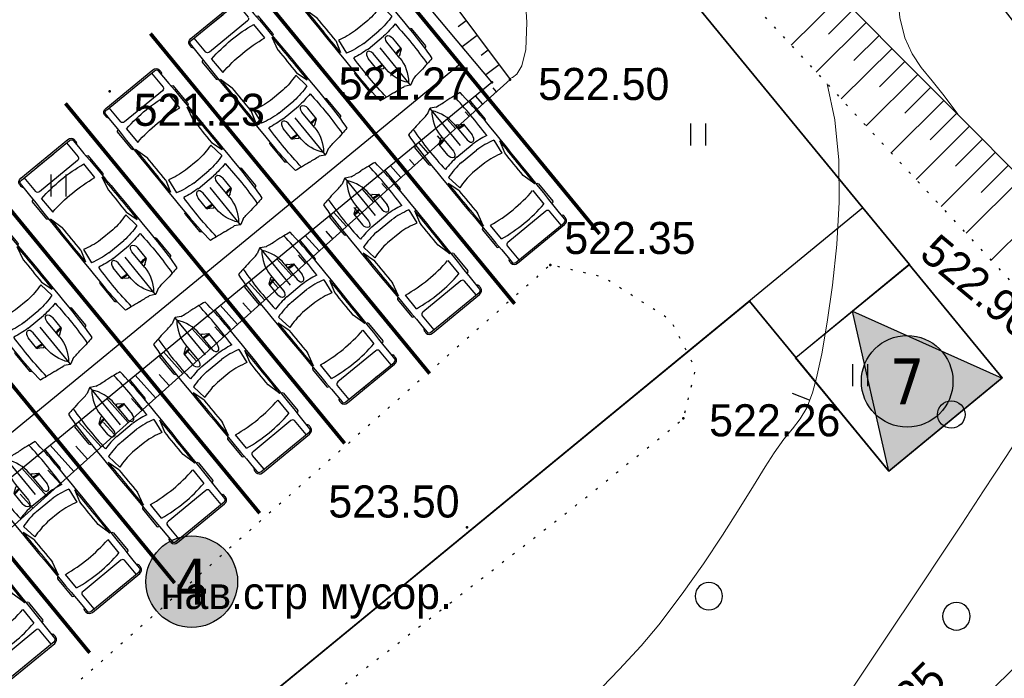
# Model space of a CAD drawing. Header units: millimetres. Extents: x -76021 to 1074922, y 19208 to 400534.
# Tile 19 of 108: x 206004 to 232862, y 110994 to 128957. Entities that reach past the tile are written whole.
import ezdxf
from ezdxf.enums import TextEntityAlignment as Align

# ---------------------------------------------------------------- set-up
doc = ezdxf.new("R2010")
doc.units = ezdxf.units.MM
doc.linetypes.add('Контура низ откосов  Штриховая 0.1-0.5 - - - - - - -', pattern=[0.6, 0.1, -0.5])
for name, color, linetype in [('(004) Точки рельефа', 7, 'Continuous'), ('(013) Газ', 30, 'ИК_Газопровод -------г--------'), ('(031) Горизонтали', 42, 'Continuous'), ('(035) Откосы', 7, 'Continuous'), ('(036) Растительность', 7, 'Continuous'), ('(038) Деревья', 7, 'Continuous'), ('(039) Земля', 7, 'Continuous')]:
    doc.layers.add(name, color=color, linetype=linetype)
doc.layers.add('(042) Бергштрих', color=32, linetype='Continuous', lineweight=30)
doc.styles.add('BM-431', font='txt')
doc.styles.add('D-431', font='txt')
doc.styles.get("Standard").update_dxf_attribs({"font": 'arial.ttf'})
doc.styles.add('Tahoma', font='tahoma.ttf')
doc.linetypes.add('GAZ_VOZDUSH', pattern='A,1,-2,["~",Standard,S=3,R=0,X=-1.5,Y=-1.5],-1,10', length=14)
doc.linetypes.add('ИК_Газопровод -------г--------', pattern='A,9,-0.6,["Г",Standard,S=1.2,R=0,X=0,Y=-0.6],-1.2', length=10.8)

# ---------------------------------------------------------------- blocks, each defined once
blk = doc.blocks.new('d')
at = {"layer": '(038) Деревья'}
blk.add_ellipse((0, 0), major_axis=(0.265, 0.265), ratio=1, start_param=5.497787, end_param=11.780972, dxfattribs=at)
blk = doc.blocks.new('I04010')
for p, q in [((-0.412273, 0.007146), (-0.412273, 1.207146)), ((0.387727, 1.207146), (0.387727, 0.007146))]:
    blk.add_line(p, q)
blk = doc.blocks.new('A$C05d28b1e')
at = {"layer": '(004) Точки рельефа', "color": 7, "linetype": 'ByBlock', "lineweight": -2}
for p in [(-55861, -77474), (-55367, -77401), (-66293, -77720), (-54266, -82457), (-50637, -86644), (-56542, -89618)]:
    blk.add_point(p, dxfattribs=at)
at = {"layer": '(013) Газ', "linetype": 'GAZ_VOZDUSH', "ltscale": 600, "flags": 128}
blk.add_lwpolyline([(-29501, -81599), (-34885, -86796), (-57126, -108761), (-84722, -135134), (-87949, -138482), (-84911, -141883), (-86034, -142931)], dxfattribs=at)
at = {"layer": '(031) Горизонтали', "color": 42, "linetype": 'Continuous', "lineweight": 0, "ltscale": 600}
for points in [[(-55815, -65629), (-55815, -65629), (-55882, -65663), (-55989, -65763), (-56087, -65989), (-56117, -66417), (-56033, -67122), (-55865, -67975), (-55667, -68930), (-55491, -69944), (-55393, -70970), (-55324, -71915), (-55208, -72931), (-55079, -73963), (-54969, -74953), (-54912, -75845), (-54939, -76583), (-55043, -77026), (-55181, -77252), (-55305, -77346), (-55378, -77374), (-55386, -77375)], [(-43157, -78349), (-43157, -78349), (-43522, -77846), (-43856, -77438), (-44151, -77072), (-44401, -76697), (-44598, -76260), (-44735, -75712), (-44792, -75146), (-44766, -74664), (-44670, -74224), (-44519, -73783), (-44326, -73297), (-44105, -72725), (-43885, -72240), (-43545, -71556)], [(-53084, -94212), (-52391, -93495), (-51793, -92846), (-51310, -92270), (-50675, -91429), (-50095, -90606), (-49575, -89826), (-49118, -89110), (-48728, -88481), (-48410, -87964), (-48168, -87581), (-47901, -87210), (-47666, -86923), (-47459, -86657), (-47277, -86353), (-47116, -85948), (-47008, -85540), (-46867, -84880), (-46715, -84020), (-46571, -83010), (-46458, -81902), (-46395, -80747), (-46403, -79597), (-46505, -78503), (-46719, -77517)], [(-52552, -103706), (-52539, -103695), (-52373, -103449), (-51921, -102778), (-51235, -101758), (-50367, -100466), (-49369, -98979), (-48291, -97373), (-47186, -95724), (-46104, -94110), (-45098, -92606), (-44218, -91289), (-43517, -90236), (-43045, -89524), (-42451, -88619), (-41855, -87709), (-41292, -86845), (-40794, -86075), (-40395, -85452), (-40128, -85023), (-40027, -84839), (-40029, -84812)]]:
    blk.add_lwpolyline(points, dxfattribs=at)
at = {"layer": '(035) Откосы', "ltscale": 600}
for p, q in [((-47697, -76466), (-46360, -75134)), ((-46681, -76160), (-46007, -75488)), ((-56564, -75799), (-56780, -75960)), ((-47016, -77198), (-45654, -75842)), ((-56265, -76200), (-56673, -76505)), ((-45988, -76881), (-45301, -76197)), ((-55966, -76600), (-56159, -76745)), ((-46334, -77931), (-44948, -76551)), ((-55666, -77001), (-56030, -77272)), ((-45295, -77601), (-44596, -76905)), ((-45653, -78664), (-44243, -77259)), ((-44601, -78322), (-43890, -77613)), ((-56111, -78069), (-56312, -77845)), ((-55739, -77735), (-55832, -77631)), ((-44972, -79397), (-43537, -77968)), ((-56483, -78403), (-56591, -78282)), ((-43908, -79042), (-43184, -78322)), ((-56855, -78737), (-57086, -78480)), ((-44291, -80129), (-42832, -78676)), ((-57227, -79071), (-57350, -78934)), ((-57599, -79405), (-57859, -79115)), ((-43215, -79763), (-42479, -79030)), ((-43610, -80862), (-42126, -79384)), ((-58343, -80073), (-58633, -79750)), ((-57971, -79739), (-58108, -79585)), ((-42521, -80484), (-41773, -79739)), ((-58715, -80407), (-58867, -80237)), ((-42929, -81595), (-41420, -80093)), ((-59087, -80741), (-59406, -80384)), ((-42247, -82328), (-40715, -80801)), ((-59831, -81409), (-60180, -81019)), ((-59459, -81075), (-59626, -80888)), ((-60202, -81743), (-60385, -81540)), ((-60574, -82077), (-60953, -81654)), ((-61318, -82744), (-61727, -82289)), ((-60946, -82410), (-61143, -82191)), ((-62062, -83412), (-62500, -82924)), ((-61690, -83078), (-61902, -82843)), ((-62434, -83746), (-62661, -83494)), ((-62806, -84080), (-63274, -83559)), ((-63550, -84748), (-64047, -84194)), ((-63178, -84414), (-63419, -84146)), ((-64294, -85416), (-64821, -84829)), ((-63922, -85082), (-64178, -84797)), ((-65038, -86084), (-65594, -85464)), ((-64666, -85750), (-64937, -85449)), ((-65782, -86752), (-66368, -86099)), ((-65410, -86418), (-65695, -86100)), ((-66526, -87420), (-67141, -86734)), ((-66154, -87086), (-66454, -86751)), ((-67270, -88088), (-67915, -87369)), ((-66898, -87754), (-67213, -87403)), ((-68014, -88756), (-68688, -88004)), ((-67642, -88422), (-67972, -88054)), ((-68386, -89090), (-68730, -88706))]:
    blk.add_line(p, q, dxfattribs=at)
at = {"layer": '(035) Откосы', "linetype": 'Контура низ откосов  Штриховая 0.1-0.5 - - - - - - -', "ltscale": 600}
blk.add_lwpolyline([(-58043, -62121), (-51597, -72270), (-40161, -84572), (-36241, -91710), (-36416, -92038), (-37251, -92867), (-52689, -103803), (-66190, -113316), (-74159, -122490), (-84579, -134080)], dxfattribs=at)
at = {"layer": '(035) Откосы', "ltscale": 600}
for points in [[(-82186, -137023), (-69421, -126056), (-64578, -118675), (-47013, -107040), (-32314, -93471), (-31996, -93107), (-31938, -92630), (-37675, -83853), (-49817, -71663), (-58043, -62121)], [(-55367, -77401), (-74438, -94524), (-82966, -84271), (-62712, -67575), (-55367, -77401)], [(-55861, -77474), (-63389, -68495), (-81440, -83506), (-73424, -91892), (-55861, -77474)]]:
    blk.add_lwpolyline(points, dxfattribs=at)
at = {"layer": '(039) Земля', "linetype": 'Контура низ откосов  Штриховая 0.1-0.5 - - - - - - -', "ltscale": 600, "flags": 128}
blk.add_lwpolyline([(-69513, -96381), (-68982, -98259), (-67869, -99049), (-67044, -99442), (-53679, -89104), (-51093, -87023), (-50637, -86644), (-50306, -85304), (-50975, -83967), (-52820, -82792), (-54266, -82457), (-69297, -95728), (-69513, -96381)], dxfattribs=at)
at = {"layer": '(042) Бергштрих', "color": 32, "linetype": 'Continuous', "lineweight": 30, "ltscale": 600}
blk.add_line((-47196, -86150), (-47661, -85965), dxfattribs=at)
at = {"layer": '(036) Растительность', "linetype": 'Continuous', "xscale": 500, "yscale": 500, "zscale": 500}
for p in [(-50228, -79202), (-67681, -80592), (-45810, -85766)]:
    blk.add_blockref('I04010', p, dxfattribs=at)
at = {"layer": '(038) Деревья', "linetype": 'Continuous', "xscale": 1000, "yscale": 1000, "zscale": 1000}
for p in [(-43332, -86537), (-49945, -91491), (-43194, -92041)]:
    blk.add_blockref('d', p, dxfattribs=at)
at = {"layer": '(004) Точки рельефа', "linetype": 'ByBlock', "char_height": 875, "attachment_point": 4, "style": 'D-431'}
for s, insert in [('521.27', (-60045, -77515)), ('522.50', (-54601, -77528)), ('521.23', (-65634, -78232)), ('522.35', (-53888, -81728)), ('522.26', (-49937, -86701)), ('523.50', (-60324, -88915))]:
    blk.add_mtext(s, dxfattribs=dict(at, insert=insert))
at = {"layer": '(004) Точки рельефа', "linetype": 'ByBlock', "insert": (-43964, -81894), "char_height": 875, "attachment_point": 4, "rotation": 320.1704, "style": 'D-431'}
blk.add_mtext('522.96', dxfattribs=at)
at = {"layer": '(013) Газ', "color": 0, "linetype": 'Continuous', "style": 'BM-431'}
blk.add_text('ГН-25', height=875, rotation=44.6423, dxfattribs=at).set_placement((-45678, -96051))
at = {"layer": '(039) Земля', "linetype": 'Continuous', "style": 'BM-431'}
blk.add_text('нав.стр мусор.', height=875, dxfattribs=at).set_placement((-64896, -91842))
blk = doc.blocks.new('A$Cf7d37bc6')
h = blk.add_hatch(color=1)
h.dxf.hatch_style = 1
h.paths.add_polyline_path([(-1024, 1718), (-695, -2742), (2742, -695)])
blk.add_lwpolyline([(-2742, 695), (695, 2742), (2742, -695), (-695, -2742)], close=True)
blk.add_lwpolyline([(-695, -2742), (-1024, 1718), (2742, -695)])
blk = doc.blocks.new('*U313')
at = {"color": 7, "true_color": 0xffffff, "const_width": 100}
blk.add_lwpolyline([(-3000, 0), (3000, 0)], dxfattribs=at)
blk = doc.blocks.new('*U314')
at = {"color": 0, "linetype": 'ByBlock', "lineweight": -2, "transparency": 16777216}
for p in [(0, 30000), (0, 27000), (0, 24000), (0, 21000), (0, 18000), (0, 15000)]:
    blk.add_blockref('*U313', p, dxfattribs=at)
blk = doc.blocks.new('*U321')
at = {"color": 7, "true_color": 0xffffff, "const_width": 100}
blk.add_lwpolyline([(-3000, 0), (3000, 0)], dxfattribs=at)
blk = doc.blocks.new('*U324')
at = {"color": 0, "linetype": 'ByBlock', "lineweight": -2, "transparency": 16777216}
for p in [(0, 30000), (0, 27000), (0, 24000), (0, 21000), (0, 18000), (0, 15000), (0, 12000)]:
    blk.add_blockref('*U321', p, dxfattribs=at)
blk = doc.blocks.new('*U310')
for p, q in [((536, 950), (536, 936)), ((1182, 988), (568, 988)), ((1214, 950), (1214, 950)), ((2235, 810), (1899, 912)), ((3412, 904), (3030, 807)), ((3440, 942), (3440, 950)), ((3472, 988), (4087, 988)), ((4119, 950), (4119, 934)), ((4736, -851), (4736, 851)), ((4785, -832), (4785, 832)), ((1779, 801), (2195, 746)), ((3516, 746), (3994, 746)), ((4179, 670), (4179, -670)), ((4736, 746), (4242, 746)), ((816, 241), (816, 283)), ((820, 295), (918, 436)), ((918, 436), (1294, 436)), ((1496, -274), (1496, 274)), ((83, 156), (3, 10)), ((756, 241), (1313, 241)), ((1690, -267), (1690, 267)), ((2102, 216), (2102, -216)), ((4736, -267), (4736, 267)), ((0, 0), (1313, 0)), ((3, -10), (83, -156)), ((756, -241), (1313, -241)), ((816, -241), (816, -283)), ((820, -295), (918, -436)), ((918, -436), (1294, -436)), ((2195, -746), (1779, -801)), ((3994, -746), (3516, -746)), ((4242, -746), (4736, -746)), ((536, -950), (536, -936)), ((1182, -988), (568, -988)), ((1214, -950), (1214, -950)), ((2235, -810), (1899, -912)), ((3412, -904), (3030, -807)), ((3440, -942), (3440, -950)), ((3472, -988), (4087, -988)), ((4119, -950), (4119, -934))]:
    blk.add_line(p, q)
for centre, major_axis, ratio, start_param, end_param in [((6757, -699), (0, 7958), 0.842304, 1.367076, 1.39176), ((1046, -12468), (0, 13417), 0.842304, 0.00281, 0.075598), ((568, 950), (0, -37.6), 0.842304, 3.141593, 4.712389), ((1638, -268113), (0, 269063), 0.842304, -0.013397, 0.002797), ((1182, 950), (0, 37.6), 0.842304, -1.570796, 0), ((1638, -268113), (0, -269025), 0.842304, 3.133765, 3.140441), ((2433, -93125), (0, -93935), 0.842304, 3.134049, 3.144098), ((3472, 950), (0, -37.6), 0.842304, 3.141593, 4.712389), ((4087, 950), (0, 37.6), 0.842304, -1.570796, 0), ((4588, 910), (0, 56.4), 0.842304, -0.013017, 1.249894), ((1638, -268131), (0, 269121), 0.842304, -0.013397, -0.013017), ((4673, 851), (0, -75.2), 0.842304, 1.570796, 3.128196), ((4673, 832), (0, -133), 0.842304, 1.570796, 3.128196), ((6583, -699), (0, -7755), 0.842304, 4.528606, 4.561838), ((952, -15087), (0, -15833), 0.842304, 3.096046, 3.200911), ((3414, 137), (0, -2280), 0.842304, 4.449482, 4.652344), ((3436, 137), (0, 2077), 0.842304, 1.245306, 1.50788), ((3800, 71), (0, -2021), 0.842304, 4.372215, 4.640744), ((434, 0), (0, 3734), 0.842304, 4.511394, 4.913384), ((912, 0), (0, 3734), 0.842304, 4.511394, 4.913384), ((4242, 670), (0, 75.2), 0.842304, 0, 1.570796), ((-5194, 1331), (0, -6374), 0.842304, 1.385369, 1.434372), ((832, 283), (0, 18.8), 0.842304, 0.879714, 1.570796), ((331, 432), (0, 696), 0.842304, 4.435146, 4.718221), ((361, 432), (0, 696), 0.842304, 4.435146, 4.718221), ((1290, 339), (161, -9), 0.603834, -1.395552, 1.581315), ((16, 0), (0, -18.8), 0.842304, 4.131459, 5.293319), ((756, -1185), (0, 1427), 0.842304, 0, 0.590319), ((-5194, -1331), (0, 6374), 0.842304, -1.434372, -1.385369), ((756, 1185), (0, 1427), 0.842304, 2.551274, 3.141593), ((331, -432), (0, -696), 0.842304, 1.564964, 1.848039), ((361, -432), (0, -696), 0.842304, 1.564964, 1.848039), ((3436, -137), (0, -2077), 0.842304, -1.50788, -1.245306), ((3800, -71), (0, -2021), 0.842304, -1.499151, -1.230623), ((6583, 699), (0, 7755), 0.842304, 1.721348, 1.754579), ((832, -283), (0, -18.8), 0.842304, 4.712389, 5.403472), ((3414, -137), (0, -2280), 0.842304, -1.510751, -1.307889), ((6757, 699), (0, 7958), 0.842304, 1.749832, 1.774517), ((952, 15087), (0, -15833), 0.842304, -0.059319, 0.045547), ((4242, -670), (0, -75.2), 0.842304, 4.712389, 6.283185), ((1046, 12468), (0, -13417), 0.842304, -0.075598, -0.00281), ((568, -950), (0, 37.6), 0.842304, 1.570796, 3.141593), ((1638, 268113), (0, 269063), 0.842304, 3.138796, 3.15499), ((1182, -950), (0, -37.6), 0.842304, 0, 1.570796), ((1638, 268113), (0, -269025), 0.842304, 0.001152, 0.007828), ((2433, 93125), (0, -93935), 0.842304, -0.002505, 0.007544), ((3472, -950), (0, -37.6), 0.842304, -1.570796, 0), ((4087, -950), (0, 37.6), 0.842304, 3.141593, 4.712389), ((4588, -910), (0, -56.4), 0.842304, -1.249894, 0.013017), ((1638, 268131), (0, 269121), 0.842304, 3.15461, 3.15499), ((4673, -851), (0, 75.2), 0.842304, 3.15499, 4.712389), ((4673, -832), (0, -133), 0.842304, 0.013397, 1.570796)]:
    blk.add_ellipse(centre, major_axis=major_axis, ratio=ratio, start_param=start_param, end_param=end_param)
at = {"extrusion": (0, 0, -1)}
blk.add_ellipse((1290, -339), major_axis=(161, 9), ratio=0.603834, start_param=-1.395552, end_param=1.581315, dxfattribs=at)
blk = doc.blocks.new('*U315')
blk.add_blockref('*U310', (-1936, -355))
blk = doc.blocks.new('*U316')
at = {"color": 0, "linetype": 'ByBlock', "lineweight": -2, "transparency": 16777216}
for p in [(0, 30000), (0, 27000), (0, 24000), (0, 21000), (0, 18000), (0, 15000), (0, 12000)]:
    blk.add_blockref('*U315', p, dxfattribs=at)
blk = doc.blocks.new('*U317')
blk.add_blockref('*U310', (-1936, -355))
blk = doc.blocks.new('*U318')
at = {"color": 0, "linetype": 'ByBlock', "lineweight": -2, "transparency": 16777216}
for p in [(0, 30000), (0, 27000), (0, 24000), (0, 21000), (0, 18000)]:
    blk.add_blockref('*U317', p, dxfattribs=at)
blk = doc.blocks.new('Eksplikatsia')
h = blk.add_hatch(color=2)
h.dxf.hatch_style = 1
edge = h.paths.add_edge_path()
edge.add_arc((0, 0), 1250, 0, 360)
at = {"lineweight": 30}
blk.add_circle((0, 0), 1250, dxfattribs=at)
at = {"color": 1}
blk.add_attdef('№', text='', height=1250, dxfattribs=at).set_placement((0, 0), align=Align.MIDDLE_CENTER)

msp = doc.modelspace()

# ---------------------------------------------------------------- block references
at = {"color": 5, "lineweight": 50}
msp.add_blockref('A$C05d28b1e', (274748.019, 204725.492), dxfattribs=at)

# ---------------------------------------------------------------- next in the draw order: hatches: boundary and pattern name
at = {"true_color": 0xbdffbd, "transparency": 33554687}
h = msp.add_hatch(color=254, dxfattribs=at)
h.dxf.hatch_style = 1
h.paths.add_polyline_path([(214820.88, 216948.725), (217126.116, 218322.021), (215603.663, 220877.635), (209171.331, 217045.709), (215496.664, 206427.905), (221928.995, 210259.83), (220406.542, 212815.444), (218101.307, 211442.149)], flags=16)
h.paths.add_polyline_path([(224023.649, 225893.664), (217321.878, 221901.225), (218844.331, 219345.611), (221149.566, 220718.907), (224429.993, 215212.33), (222124.757, 213839.035), (223647.21, 211283.421), (230348.982, 215275.86)], flags=16)
h.paths.add_polyline_path([(198145.918, 256389.508), (196714.622, 258810.696), (195945.576, 258343.355), (195452.223, 259155.207), (180753.437, 250222.923), (181792.074, 248513.762), (184954.022, 250435.242), (185778.519, 249078.468)], flags=17)
h.paths.add_polyline_path([(112361.948, 220188.45), (111031.926, 219380.211), (111784.936, 218141.073), (110930.404, 217621.783), (111501.659, 216681.738), (112356.234, 217201.053), (113109.244, 215961.915), (114308.017, 216690.396)], flags=17)
h.paths.add_polyline_path([(105307.447, 232868.899), (103501.698, 231771.566), (104254.708, 230532.428), (103400.281, 230013.202), (108385.746, 221809.221), (109240.278, 222328.51), (109993.288, 221089.372), (111388.913, 221937.478)], flags=17)
h.paths.add_polyline_path([(156979.321, 232925.067), (156752.863, 233297.721), (159914.811, 235219.201), (158876.174, 236928.362), (144177.388, 227996.078), (144670.741, 227184.227), (143901.694, 226716.886), (144568.743, 225588.502)], flags=17)
h.paths.add_polyline_path([(142502.741, 224367.177), (141850.549, 225470.429), (141081.502, 225003.088), (140588.149, 225814.939), (140331.775, 225659.144), (141058.822, 224462.731), (136016.796, 221398.75), (135886.966, 221612.395), (132969.513, 219839.492), (133454.857, 219018.482)], flags=17)
edge = h.paths.add_edge_path(flags=17)
edge.add_line((209900.143, 266779.777), (204300.545, 276526.419))
edge.add_line((204300.545, 276526.419), (202947.914, 275704.44))
edge.add_line((202947.914, 275704.44), (208270.931, 266944.989))
edge.add_line((208270.931, 266944.989), (204339.861, 264556.123))
edge.add_line((204339.861, 264556.123), (205066.907, 263359.71))
edge.add_line((205066.907, 263359.71), (200024.882, 260295.729))
edge.add_line((200024.882, 260295.729), (199297.835, 261492.142))
edge.add_line((199297.835, 261492.142), (199041.461, 261336.346))
edge.add_line((199041.461, 261336.346), (199534.814, 260524.494))
edge.add_line((199534.814, 260524.494), (198765.767, 260057.154))
edge.add_line((198765.767, 260057.154), (200211.92, 257610.833))
edge.add_line((200211.92, 257610.833), (208825.536, 262702.809))
edge.add_arc((207298.879, 265285.311), 3000, 300.5896345, 389.8780372)
edge = h.paths.add_edge_path(flags=17)
edge.add_line((103051.568, 200547.289), (115708.556, 208238.796))
edge.add_arc((114150.599, 210802.537), 3000, 301.2865698, 389.0884551)
edge.add_line((116772.21, 212261.015), (115281.052, 214941.368))
edge.add_line((115281.052, 214941.368), (114147.882, 214252.754))
edge.add_line((114147.882, 214252.754), (114900.892, 213013.616))
edge.add_line((114900.892, 213013.616), (114046.317, 212494.3))
edge.add_line((114046.317, 212494.3), (114409.79, 211896.176))
edge.add_line((114409.79, 211896.176), (101761.821, 204210.15))
edge.add_line((101761.821, 204210.15), (101398.406, 204808.177))
edge.add_line((101398.406, 204808.177), (100543.808, 204288.848))
edge.add_line((100543.808, 204288.848), (99790.798, 205527.986))
edge.add_line((99790.798, 205527.986), (97397.99, 204073.904))
edge.add_line((97397.99, 204073.904), (98929.869, 201553.074))
edge.add_arc((101493.611, 203111.031), 3000, 211.2865698, 301.2865698)
h.paths.add_polyline_path([(97999.15, 208476.285), (98853.749, 208995.615), (98282.494, 209935.661), (97427.851, 209416.305), (96674.841, 210655.443), (94282.077, 209201.388), (96359.352, 205783.065), (98752.16, 207237.147)], flags=17)
h.paths.add_polyline_path([(90752.371, 222327.079), (89897.624, 221807.659), (89144.614, 223046.798), (86751.954, 221592.806), (93243.44, 210910.549), (95636.204, 212364.604), (94883.194, 213603.742), (95737.836, 214123.098)], flags=17)
edge = h.paths.add_edge_path(flags=17)
edge.add_line((100492.154, 234798.756), (100855.623, 234200.64))
edge.add_line((100855.623, 234200.64), (101710.05, 234719.865))
edge.add_line((101710.05, 234719.865), (102463.06, 233480.727))
edge.add_line((102463.06, 233480.727), (104334.413, 234617.926))
edge.add_line((104334.413, 234617.926), (103714.557, 235732.115))
edge.add_arc((101092.946, 234273.637), 3000, 29.0884551, 121.2865698)
edge.add_line((99534.99, 236837.379), (85997.641, 228610.887))
edge.add_arc((87555.597, 226047.145), 3000, 121.2865698, 211.2865698)
edge.add_line((84991.856, 224489.189), (85713.317, 223301.967))
edge.add_line((85713.317, 223301.967), (88105.976, 224755.959))
edge.add_line((88105.976, 224755.959), (87352.966, 225995.097))
edge.add_line((87352.966, 225995.097), (88207.713, 226514.517))
edge.add_line((88207.713, 226514.517), (87844.185, 227112.731))
edge.add_line((87844.185, 227112.731), (100492.154, 234798.756))
edge = h.paths.add_edge_path(flags=17)
edge.add_line((206429.526, 217740.334), (224718.274, 228635.469))
edge.add_line((224718.274, 228635.469), (228392.671, 222467.567))
edge.add_line((228392.671, 222467.567), (233629.64, 225476.287))
edge.add_line((233629.64, 225476.287), (230763.019, 230465.919))
edge.add_arc((228161.755, 228971.453), 3000, 29.8780372, 120.0993966)
edge.add_line((226657.251, 231566.923), (203230.482, 217987.23))
edge.add_arc((204734.987, 215391.76), 3000, 120.0993966, 209.6273998)
edge.add_line((202127.211, 213908.687), (205080.543, 208715.666))
edge.add_line((205080.543, 208715.666), (210103.883, 211572.499))
edge.add_line((210103.883, 211572.499), (206429.526, 217740.334))
edge = h.paths.add_edge_path(flags=17)
edge.add_line((215489.1, 196338.802), (220126.391, 198832.989))
edge.add_arc((218705.336, 201475.072), 3000, 298.2737705, 330.6005223)
edge.add_line((221318.991, 200002.384), (224444.814, 205549.945))
edge.add_arc((227058.469, 204077.258), 3000, 120.9636572, 150.6005223, ccw=False)
edge.add_line((225514.986, 206649.739), (237068.791, 213581.994))
edge.add_arc((235525.308, 216154.476), 3000, 300.9636572, 389.8780372)
edge.add_line((238126.571, 217648.942), (236200.481, 221001.489))
edge.add_line((236200.481, 221001.489), (234625.951, 223742.111))
edge.add_line((234625.951, 223742.111), (229416.389, 220749.137))
edge.add_line((229416.389, 220749.137), (233090.787, 214581.235))
edge.add_line((233090.787, 214581.235), (214802.04, 203686.1))
edge.add_line((214802.04, 203686.1), (211127.682, 209853.934))
edge.add_line((211127.682, 209853.934), (206069.258, 206977.149))
edge.add_line((206069.258, 206977.149), (211460.269, 197497.812))
edge.add_arc((214068.044, 198980.885), 3000, 209.6273998, 298.2737705)
edge = h.paths.add_edge_path(flags=17)
edge.add_line((194192.973, 196985.951), (199241.318, 187599.865))
edge.add_line((199241.318, 187599.865), (206679.698, 191600.629))
edge.add_arc((205258.643, 194242.712), 3000, 298.2737705, 389.6273998)
edge.add_line((207866.419, 195725.785), (202800.909, 204632.774))
edge.add_line((202800.909, 204632.774), (195139.317, 200275.536))
edge.add_arc((192052.271, 199382.7), 3213.567, 0, 16.130926, ccw=False)
edge.add_arc((192052.271, 199382.7), 3213.567, 311.7702443, 360, ccw=False)
edge = h.paths.add_edge_path(flags=17)
edge.add_line((190745.269, 183030.23), (197920.277, 186889.338))
edge.add_line((197920.277, 186889.338), (192871.931, 196275.424))
edge.add_arc((192052.271, 199382.7), 3213.567, 223.1238736, 284.7772966, ccw=False)
edge.add_line((189706.76, 197185.977), (182063.185, 192838.986))
edge.add_line((182063.185, 192838.986), (186682.131, 184251.258))
edge.add_arc((189324.213, 185672.313), 3000, 208.2737705, 298.2737705)
edge = h.paths.add_edge_path(flags=17)
edge.add_line((189911.568, 201779.449), (188415.098, 204561.747))
edge.add_line((188415.098, 204561.747), (188128.985, 204387.879))
edge.add_line((188128.985, 204387.879), (185951.459, 207971.174))
edge.add_line((185951.459, 207971.174), (179296.89, 204113.749))
edge.add_arc((180801.395, 201518.279), 3000, 120.0993966, 208.2737705)
edge.add_line((178159.312, 200097.223), (181352.459, 194160.396))
edge.add_line((181352.459, 194160.396), (188965.224, 198489.865))
edge.add_arc((192052.271, 199382.7), 3213.567, 180, 196.130926, ccw=False)
edge.add_arc((192052.271, 199382.7), 3213.567, 131.7702443, 180, ccw=False)
edge = h.paths.add_edge_path(flags=17)
edge.add_line((202059.373, 205936.662), (198690.902, 211859.646))
edge.add_arc((196083.126, 210376.573), 3000, 29.6273998, 120.0993966)
edge.add_line((194578.621, 212972.043), (194085.678, 212686.301))
edge.add_line((194085.678, 212686.301), (196162.043, 209269.476))
edge.add_line((196162.043, 209269.476), (189698.743, 205341.803))
edge.add_line((189698.743, 205341.803), (191232.61, 202489.977))
edge.add_arc((192052.271, 199382.7), 3213.567, 43.1238736, 104.7772966, ccw=False)
edge.add_line((194397.781, 201579.424), (202059.373, 205936.662))
edge = h.paths.add_edge_path(flags=17)
edge.add_line((164213.301, 219576.775), (163356.425, 220986.833))
edge.add_line((163356.425, 220986.833), (167159.309, 223297.802))
edge.add_line((167159.309, 223297.802), (163861.634, 228724.388))
edge.add_line((163861.634, 228724.388), (160699.686, 226802.909))
edge.add_line((160699.686, 226802.909), (159056.75, 229506.492))
edge.add_line((159056.75, 229506.492), (146556.018, 222116.632))
edge.add_arc((148266.262, 219651.868), 3000, 124.755902, 210.5896345)
edge.add_line((145683.76, 218125.211), (151374.674, 208498.427))
edge.add_line((151374.674, 208498.427), (153745.995, 209939.452))
edge.add_line((153745.995, 209939.452), (152291.902, 212332.277))
edge.add_line((152291.902, 212332.277), (164213.301, 219576.775))
h.paths.add_polyline_path([(183974.435, 211224.524), (183689.605, 211693.234), (183143.525, 212591.853), (182972.609, 212487.989), (183388.064, 211804.325), (176636.877, 207701.706), (176221.422, 208385.37), (172290.351, 205996.504), (172082.624, 206338.336), (160289.412, 199171.736), (158835.319, 201564.562), (156421.976, 200098.001), (158829.701, 195944.357)], flags=17)
edge = h.paths.add_edge_path(flags=17)
edge.add_line((138322.92, 217249.602), (127699.711, 210969.647))
edge.add_arc((129226.368, 208387.145), 3000, 120.5896345, 209.0884551)
edge.add_line((126604.758, 206928.667), (137798.028, 186808.79))
edge.add_arc((140419.639, 188267.268), 3000, 209.0884551, 301.2865699)
edge.add_line((141977.595, 185703.526), (155410.644, 193866.636))
edge.add_line((155410.644, 193866.636), (153002.92, 198020.28))
edge.add_line((153002.92, 198020.28), (151998.675, 197410.012))
edge.add_line((151998.675, 197410.012), (146909.35, 205784.901))
edge.add_line((146909.35, 205784.901), (147956.098, 206420.998))
edge.add_line((147956.098, 206420.998), (142240.424, 216089.668))
edge.add_arc((139657.921, 214563.011), 3000, 30.5896345, 116.4233669)
edge = h.paths.add_edge_path(flags=17)
edge.add_line((196998.758, 251064.703), (187855.948, 245659.892))
edge.add_line((187855.948, 245659.892), (188900.845, 243940.429))
edge.add_line((188900.845, 243940.429), (185738.897, 242018.95))
edge.add_line((185738.897, 242018.95), (189036.572, 236592.363))
edge.add_line((189036.572, 236592.363), (192839.455, 238903.332))
edge.add_line((192839.455, 238903.332), (193696.331, 237493.274))
edge.add_line((193696.331, 237493.274), (204596.178, 244108.099))
edge.add_line((204596.178, 244108.099), (201107.919, 250008.859))
edge.add_arc((198525.416, 248482.202), 3000, 30.5896345, 120.589661)
edge = h.paths.add_edge_path(flags=17)
edge.add_arc((212280.818, 256613.765), 3000, 29.8780372, 120.5896345)
edge.add_line((210754.161, 259196.267), (205607.1, 256153.561))
edge.add_arc((207133.758, 253571.058), 3000, 120.5896345, 210.5896345)
edge.add_line((204551.255, 252044.401), (208039.514, 246143.641))
edge.add_line((208039.514, 246143.641), (209464.396, 243798.885))
edge.add_line((209464.396, 243798.885), (213908.468, 246499.496))
edge.add_line((213908.468, 246499.496), (215414.178, 244021.729))
edge.add_line((215414.178, 244021.729), (221098.712, 247287.582))
edge.add_line((221098.712, 247287.582), (214882.081, 258108.231))
edge = h.paths.add_edge_path(flags=17)
edge.add_line((225781.428, 239136.861), (223091.333, 243819.231))
edge.add_line((223091.333, 243819.231), (217492.082, 240602.374))
edge.add_line((217492.082, 240602.374), (218997.792, 238124.607))
edge.add_line((218997.792, 238124.607), (214553.973, 235424.149))
edge.add_line((214553.973, 235424.149), (217362.49, 230802.51))
edge.add_line((217362.49, 230802.51), (224684.669, 235046.925))
edge.add_arc((223180.164, 237642.395), 3000, 300.0993966, 389.8780372)
h.paths.add_polyline_path([(213901.12, 228796.072), (212589.744, 230954.048), (201822.028, 224410.631), (202029.756, 224068.799), (198098.685, 221679.932), (198514.14, 220996.268), (191762.953, 216893.649), (191347.498, 217577.313), (191176.582, 217473.45), (192007.956, 216105.357)], flags=17)
h.paths.add_polyline_path([(220749.615, 219078.231), (222796.796, 215641.801), (218501.258, 213082.825), (216454.077, 216519.255)], flags=16)
edge = h.paths.add_edge_path(flags=17)
edge.add_line((126035.661, 228965.747), (124411.958, 227979.041))
edge.add_line((124411.958, 227979.041), (123678.889, 229185.364))
edge.add_line((123678.889, 229185.364), (116457.688, 225168.001))
edge.add_line((116457.688, 225168.001), (121741.495, 215670.37))
edge.add_arc((124363.106, 217128.847), 3000, 209.0884551, 300.5896345)
edge.add_line((125889.763, 214546.345), (132421.856, 218407.819))
edge.add_line((132421.856, 218407.819), (131358.679, 220206.296))
edge.add_line((131358.679, 220206.296), (126035.661, 228965.747))
edge = h.paths.add_edge_path(flags=17)
edge.add_line((181938.326, 178293.379), (154215.054, 163382.302))
edge.add_arc((152793.999, 166024.385), 3000, 209.0884551, 298.2737705, ccw=False)
edge.add_line((150172.388, 164565.907), (147155.126, 169989.43))
edge.add_line((147155.126, 169989.43), (155925.21, 174868.481))
edge.add_line((155925.21, 174868.481), (159609.911, 168683.283))
edge.add_line((159609.911, 168683.283), (174558.382, 177588.519))
edge.add_line((174558.382, 177588.519), (170873.948, 183773.268))
edge.add_line((170873.948, 183773.268), (179811.755, 188580.505))
edge.add_line((179811.755, 188580.505), (183159.353, 182356.517))
edge.add_arc((180517.27, 180935.462), 3000, -61.7262295, 28.2737705, ccw=False)
edge = h.paths.add_edge_path(flags=17)
edge.add_line((143726.855, 182085.873), (170853.271, 198570.284))
edge.add_arc((172411.227, 196006.543), 3000, 28.2737943, 121.2865699, ccw=False)
edge.add_line((175053.31, 197427.599), (178864.385, 190341.894))
edge.add_line((178864.385, 190341.894), (169849.375, 185493.133))
edge.add_line((169849.375, 185493.133), (166164.941, 191677.882))
edge.add_line((166164.941, 191677.882), (151216.47, 182772.646))
edge.add_line((151216.47, 182772.646), (154901.171, 176587.448))
edge.add_line((154901.171, 176587.448), (146182.807, 171737.17))
edge.add_line((146182.807, 171737.17), (142663.201, 178063.653))
edge.add_arc((145284.812, 179522.131), 3000, 121.2865699, 209.0884551, ccw=False)
h.paths.add_polyline_path([(165470.316, 188936.077), (160573.403, 186018.845), (162108.789, 183441.522), (164428.379, 184823.369), (167703.868, 179325.081), (165384.278, 177943.234), (166919.663, 175365.911), (171816.576, 178283.144)], flags=16)
h.paths.add_polyline_path([(163666.063, 176919.644), (161346.473, 175537.797), (158070.984, 181036.085), (160390.574, 182417.932), (158855.188, 184995.254), (153958.276, 182078.022), (160304.536, 171425.089), (165201.448, 174342.321)], flags=16)
h.paths.add_polyline_path([(164011.604, 183178.286), (159716.067, 180619.31), (161763.247, 177182.88), (166058.785, 179741.856)], flags=16)
edge = h.paths.add_edge_path()
edge.add_arc((140227.115, 162323.707), 3000, 15.9491425, 119.0884551)
edge.add_line((138768.637, 164945.318), (136829.47, 163866.504))
edge.add_line((136829.47, 163866.504), (119327.735, 195325.831))
edge.add_line((119327.735, 195325.831), (121949.346, 196784.309))
edge.add_arc((120490.868, 199405.919), 3000, 299.0884551, 389.0884551)
edge.add_line((123112.479, 200864.397), (121394.124, 203953.135))
edge.add_arc((118772.514, 202494.657), 3000, 29.0884551, 121.2865698)
edge.add_line((117214.557, 205058.399), (105296.474, 197815.916))
edge.add_arc((101661.242, 203797.981), 7000, 219.1121956, 301.2865698, ccw=False)
edge.add_line((96229.857, 199382.094), (151545.096, 115300.092))
edge.add_line((151545.096, 115300.092), (188931.737, 63929.746))
edge.add_line((188931.737, 63929.746), (189915.299, 64787.522))
edge.add_line((189915.299, 64787.522), (169182.689, 93274.739))
edge.add_line((169182.689, 93274.739), (148747.329, 143403.552))
edge.add_line((148747.329, 143403.552), (143111.633, 163148.059))
edge = h.paths.add_edge_path(flags=17)
edge.add_line((175632.157, 273670.074), (178792.126, 272898.972))
edge.add_line((178792.126, 272898.972), (179563.228, 276058.94))
edge.add_line((179563.228, 276058.94), (182723.196, 275287.838))
edge.add_line((182723.196, 275287.838), (183494.298, 278447.807))
edge.add_line((183494.298, 278447.807), (186654.267, 277676.705))
edge.add_line((186654.267, 277676.705), (187425.369, 280836.673))
edge.add_line((187425.369, 280836.673), (190585.338, 280065.571))
edge.add_line((190585.338, 280065.571), (191356.44, 283225.54))
edge.add_line((191356.44, 283225.54), (198084.502, 281583.744))
edge.add_line((198084.502, 281583.744), (199027.057, 282156.524))
edge.add_line((199027.057, 282156.524), (200507.115, 279720.969))
edge.add_line((200507.115, 279720.969), (201958.507, 280602.963))
edge.add_line((201958.507, 280602.963), (196948.467, 289323.425))
edge.add_arc((194347.203, 287828.959), 3000, 29.8780372, 120.054821)
edge.add_line((192844.718, 290425.598), (161940.601, 272543.65))
edge.add_arc((163443.086, 269947.011), 3000, 120.054821, 211.2865699)
edge.add_line((160879.344, 268389.054), (163966.909, 263308.22))
edge.add_line((163966.909, 263308.22), (164992.406, 263931.403))
edge.add_line((164992.406, 263931.403), (166082.975, 262136.783))
edge.add_line((166082.975, 262136.783), (166128.22, 262164.278))
edge.add_line((166128.22, 262164.278), (167770.016, 268892.341))
edge.add_line((167770.016, 268892.341), (170929.984, 268121.239))
edge.add_line((170929.984, 268121.239), (171701.086, 271281.207))
edge.add_line((171701.086, 271281.207), (174861.055, 270510.105))
edge.add_line((174861.055, 270510.105), (175632.157, 273670.074))
edge = h.paths.add_edge_path(flags=17)
edge.add_line((123057.358, 235990.61), (124699.154, 242718.672))
edge.add_line((124699.154, 242718.672), (127859.123, 241947.57))
edge.add_line((127859.123, 241947.57), (128630.225, 245107.539))
edge.add_line((128630.225, 245107.539), (131790.194, 244336.437))
edge.add_line((131790.194, 244336.437), (132561.296, 247496.406))
edge.add_line((132561.296, 247496.406), (135721.264, 246725.304))
edge.add_line((135721.264, 246725.304), (136492.366, 249885.272))
edge.add_line((136492.366, 249885.272), (139652.335, 249114.17))
edge.add_line((139652.335, 249114.17), (140423.437, 252274.139))
edge.add_line((140423.437, 252274.139), (143583.406, 251503.037))
edge.add_line((143583.406, 251503.037), (144354.508, 254663.005))
edge.add_line((144354.508, 254663.005), (147514.476, 253891.903))
edge.add_line((147514.476, 253891.903), (148285.578, 257051.872))
edge.add_line((148285.578, 257051.872), (155013.641, 255410.076))
edge.add_line((155013.641, 255410.076), (155058.886, 255437.571))
edge.add_line((155058.886, 255437.571), (153968.316, 257232.19))
edge.add_line((153968.316, 257232.19), (154993.813, 257855.372))
edge.add_line((154993.813, 257855.372), (151722.008, 263239.389))
edge.add_arc((149158.266, 261681.432), 3000, 31.2865699, 120.054821)
edge.add_line((147655.781, 264278.072), (127050.739, 252355.444))
edge.add_line((127050.739, 252355.444), (110148.558, 242575.39))
edge.add_arc((111651.043, 239978.751), 3000, 120.054821, 209.0884551)
edge.add_line((109029.432, 238520.273), (115485.369, 226915.741))
edge.add_line((115485.369, 226915.741), (122639.487, 230895.784))
edge.add_line((122639.487, 230895.784), (121971.16, 231995.57))
edge.add_line((121971.16, 231995.57), (123594.863, 232982.276))
edge.add_line((123594.863, 232982.276), (122114.804, 235417.83))
edge.add_line((122114.804, 235417.83), (123057.358, 235990.61))
edge = h.paths.add_edge_path(flags=17)
edge.add_arc((192052.271, 199382.7), 1697.054, -180, 0, ccw=False)
edge.add_arc((192052.271, 199382.7), 1697.054, 0, 180, ccw=False)
edge = h.paths.add_edge_path()
edge.add_line((194002.397, 100264.847), (182386.038, 90725.196))
edge.add_arc((180482.1, 93043.605), 3000, 216.0466202, 309.3937167, ccw=False)
edge.add_line((178056.485, 91278.275), (174519.792, 96137.795))
edge.add_arc((176945.407, 97903.125), 3000, 129.3937167, 216.0466202, ccw=False)
edge.add_line((175041.47, 100221.535), (186386.648, 109538.485))
edge.add_arc((188290.585, 107220.076), 3000, 39.3937167, 129.3937167, ccw=False)
edge.add_line((190608.995, 109124.013), (194416.869, 104487.194))
edge.add_arc((192098.46, 102583.257), 3000, -50.6062833, 39.3937167, ccw=False)
h.paths.add_polyline_path([(225909.097, 121284.113), (227170.774, 119739.025), (227174.817, 119742.344)], flags=17)
edge = h.paths.add_edge_path()
edge.add_line((164910.942, 145006.071), (257456.208, 212136.739))
edge.add_line((257456.208, 212136.739), (211777.921, 293532.009))
edge.add_line((211777.921, 293532.009), (209083.076, 291938.94))
edge.add_line((209083.076, 291938.94), (206029.762, 297103.944))
edge.add_line((206029.762, 297103.944), (208840.815, 298765.71))
edge.add_line((208840.815, 298765.71), (203746.138, 307844.042))
edge.add_line((203746.138, 307844.042), (75953.592, 230203.058))
edge.add_line((75953.592, 230203.058), (95229.836, 200902.177))
edge.add_line((95229.836, 200902.177), (78625.251, 228226.347))
edge.add_line((78625.251, 228226.347), (77404.852, 230234.611))
edge.add_line((77404.852, 230234.611), (82147.774, 233116.831))
edge.add_line((82147.774, 233116.831), (83368.174, 231108.566))
edge.add_line((83368.174, 231108.566), (103750.097, 243494.427))
edge.add_line((103750.097, 243494.427), (190841.405, 293887.785))
edge.add_arc((194347.203, 287828.959), 7000, 29.8780372, 120.054821, ccw=False)
edge.add_line((200416.818, 291316.046), (232723.42, 235083.273))
edge.add_line((232723.42, 235083.273), (241594.922, 219641.564))
edge.add_arc((235525.308, 216154.476), 7000, -59.0363428, 29.8780372, ccw=False)
edge.add_line((239126.768, 210152.019), (228480.382, 203764.213))
edge.add_arc((230023.865, 201191.732), 3000, 120.9636572, 150.6005223)
edge.add_line((227410.21, 202664.419), (225088.421, 198543.818))
edge.add_arc((217247.456, 202961.88), 9000, 298.2737705, 330.6005223, ccw=False)
edge.add_line((221510.622, 195035.632), (158759.568, 161284.717))
edge.add_arc((160180.623, 158642.634), 3000, 118.2737705, 165.4416731)
edge.add_line((157276.946, 159396.73), (154192.339, 147519.332))
edge.add_arc((157096.016, 146765.236), 3000, 165.4416731, 202.178608)
edge.add_line((154317.981, 145632.75), (170267.508, 106507.877))
edge.add_arc((173045.543, 107640.362), 3000, 202.178608, 309.3937167)
edge.add_line((174949.48, 105321.953), (183848.065, 112629.698))
edge.add_arc((181944.127, 114948.108), 3000, 309.3937167, 399.3937167)
edge.add_line((184262.537, 116852.045), (182358.6, 119170.454))
edge.add_line((182358.6, 119170.454), (184450.98, 120888.77))
edge.add_line((184450.98, 120888.77), (164910.942, 145006.071))
h.paths.add_polyline_path([(232804.518, 119188.799), (230271.781, 122278.038), (230269.76, 122276.379)], flags=17)
edge = h.paths.add_edge_path()
edge.add_line((214580.176, 86091.88), (201888.851, 101756.153))
edge.add_line((201888.851, 101756.153), (198859.39, 99077.572))
edge.add_line((198859.39, 99077.572), (184472.652, 87262.814))
edge.add_arc((186376.589, 84944.405), 3000, 129.3937167, 216.0466202)
edge.add_line((183950.973, 83179.075), (191895.937, 72262.461))
edge.add_line((191895.937, 72262.461), (196266.373, 76016.199))
edge.add_line((196266.373, 76016.199), (199133.622, 72677.893))
edge.add_line((199133.622, 72677.893), (214580.176, 86091.88))

# ---------------------------------------------------------------- next in the draw order: linework, layer by layer
for points in [[(143111.633, 163148.059), (148747.329, 143403.552), (169182.689, 93274.739), (194438.11, 58573.047, -0.376197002), (194080.671, 54634.552), (202849.084, 62979.354, -0.453284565), (198355.261, 63387.16), (183950.973, 83179.075, -0.39720505), (184472.652, 87262.814), (225909.097, 121284.113), (227174.817, 119742.344), (230271.781, 122278.038), (229002.742, 123823.85), (212497.923, 143921.639), (182358.6, 119170.454), (184262.537, 116852.045, -0.414213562), (183848.065, 112629.698), (174949.48, 105321.953, -0.505219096), (170267.508, 106507.877), (154317.981, 145632.75, -0.161682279), (154192.339, 147519.332), (157276.946, 159396.73, -0.208764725)], [(170267.508, 106507.877, 0.505219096), (174949.48, 105321.953), (183848.065, 112629.698, 0.414213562), (184262.537, 116852.045), (182358.6, 119170.454), (212497.923, 143921.639), (229002.742, 123823.85), (230271.781, 122278.038), (230269.76, 122276.379), (232804.518, 119188.799), (229708.851, 116647.402), (227170.774, 119739.025), (227174.817, 119742.344), (225909.097, 121284.113), (198859.39, 99077.572), (184472.652, 87262.814, 0.39720505), (183950.973, 83179.075), (191895.937, 72262.461), (196266.373, 76016.199), (199133.622, 72677.893), (245709.951, 112669.346), (214742.638, 152596.986)]]:
    msp.add_lwpolyline(points, format="xyb")
for points in [[(182358.6, 119170.454), (212497.923, 143921.639), (229002.742, 123823.85), (198863.419, 99072.665)], [(229708.851, 116647.402), (232804.518, 119188.799), (230269.76, 122276.379), (227174.093, 119734.982)]]:
    msp.add_lwpolyline(points, close=True)
at = {"lineweight": 30}
for points in [[(229002.742, 123823.85), (212497.923, 143921.639)], [(212497.923, 143921.639), (229002.742, 123823.85)], [(230271.781, 122278.038), (229002.742, 123823.85)], [(229002.742, 123823.85), (230271.781, 122278.038)], [(227174.817, 119742.344), (230271.781, 122278.038)], [(230271.781, 122278.038), (230269.76, 122276.379)], [(230269.76, 122276.379), (232804.518, 119188.799)], [(184472.652, 87262.814), (225909.097, 121284.113)], [(225909.097, 121284.113), (198859.39, 99077.572)], [(225909.097, 121284.113), (227174.817, 119742.344)], [(227174.817, 119742.344), (225909.097, 121284.113)], [(227170.774, 119739.025), (227174.817, 119742.344)], [(229708.851, 116647.402), (227170.774, 119739.025)], [(232804.518, 119188.799), (229708.851, 116647.402)]]:
    msp.add_lwpolyline(points, dxfattribs=at)
msp.add_lwpolyline([(192512.932, 106805.604), (218015.436, 127748.914)])

# ---------------------------------------------------------------- next in the draw order: block references
for name, p, rotation in [('*U314', (192927.404, 111027.95), 309.3937167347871), ('*U324', (196735.279, 106391.131), 309.3937167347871), ('*U316', (195508.043, 106228.547), 309.3937167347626), ('A$Cf7d37bc6', (229989.306, 119461.89), 8.525980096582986)]:
    msp.add_blockref(name, p, dxfattribs=dict(rotation=rotation))
at = {"xscale": -1, "rotation": 309.3937167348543}
msp.add_blockref('*U318', (192529.287, 109855.754), dxfattribs=at)
ref = msp.add_blockref('Eksplikatsia', (230212.061, 119094.291))
ref.add_attrib('№', '7', dxfattribs={"color": 1, "height": 1250, "style": 'Tahoma'}).set_placement((230212.061, 119094.291), align=Align.MIDDLE_CENTER)
ref = msp.add_blockref('Eksplikatsia', (210697.683, 113629.965))
ref.add_attrib('№', '4', dxfattribs={"color": 1, "height": 1250, "style": 'Tahoma'}).set_placement((210697.683, 113629.965), align=Align.MIDDLE_CENTER)

doc.saveas('drawing.dxf')
